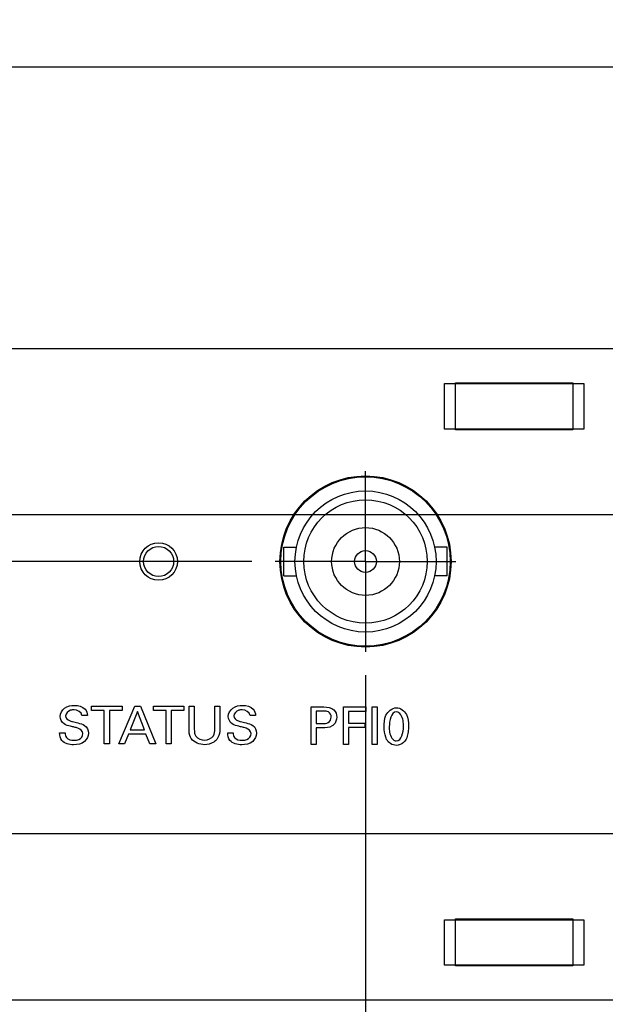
# Model space of a CAD drawing. Header units: inches. Extents: x 0 to 34, y 0 to 22.
# Tile 8 of 54: x 4.5 to 6.1, y 5.9 to 8.5. Entities that reach past the tile are written whole.
import ezdxf

# ---------------------------------------------------------------- set-up
doc = ezdxf.new("R2010")
doc.units = ezdxf.units.IN
doc.header["$LTSCALE"] = 1.87
doc.header["$MEASUREMENT"] = 0
doc.linetypes.add('CENTER', pattern=[0.6, 0.375, -0.075, 0.075, -0.075])
doc.layers.get('0').update_dxf_attribs({"linetype": 'CONTINUOUS'})
for name, color, linetype in [('02___PRT_ALL_AXES', 7, 'CONTINUOUS'), ('DEFAULT_1', 7, 'CENTER'), ('DIMENSIONS', 7, 'CONTINUOUS')]:
    doc.layers.add(name, color=color, linetype=linetype)
doc.styles.get("Standard").update_dxf_attribs({"font": 'txt', "width": 0.8})
doc.dimstyles.new('DIMSTYLE_1', dxfattribs={"dimtxt": 0.125, "dimasz": 0.18, "dimexe": 0.125, "dimexo": 0.0625, "dimgap": 0.0625, "dimtad": 0, "dimtih": 1, "dimtoh": 1, "dimdec": 3, "dimzin": 4, "dimdsep": 46, "dimtxsty": 'STANDARD', "dimblk": '_FILLED', "dimblk1": '_FILLED', "dimblk2": '_FILLED', "dimcen": 0.09, "dimadec": 0, "dimazin": 0, "dimtp": 0.001, "dimtm": 0.001, "dimtfac": 1, "dimtdec": 3, "dimtofl": 0, "dimtmove": 0, "dimatfit": 3, "dimldrblk": '_FILLED', "dimfxl": 1, "dimtolj": 1, "dimtzin": 4, "dimarcsym": 0})
doc.dimstyles.new('DIMSTYLE_2', dxfattribs={"dimtxt": 0.125, "dimasz": 0.18, "dimexe": 0.125, "dimexo": 0.0625, "dimgap": 0.03125, "dimtad": 0, "dimtih": 1, "dimtoh": 1, "dimdec": 3, "dimzin": 4, "dimdsep": 46, "dimtxsty": 'STANDARD', "dimblk": '_FILLED', "dimblk1": '_FILLED', "dimblk2": '_FILLED', "dimcen": 0.09, "dimadec": 0, "dimazin": 0, "dimtp": 0.001, "dimtm": 0.001, "dimtfac": 1, "dimtdec": 3, "dimtofl": 0, "dimtmove": 0, "dimatfit": 3, "dimldrblk": '_FILLED', "dimfxl": 1, "dimtolj": 1, "dimtzin": 4, "dimarcsym": 0})

# ---------------------------------------------------------------- blocks, each defined once
blk = doc.blocks.new('*D7')
at = {"layer": 'DIMENSIONS', "color": 2, "linetype": 'CONTINUOUS'}
for p, q in [((2.7271, 7.0401), (2.6941, 6.9937)), ((5.1219, 7.0401), (2.7271, 7.0401)), ((2.6941, 6.9937), (2.3965, 6.9937))]:
    blk.add_line(p, q, dxfattribs=at)
at = {"layer": 'DIMENSIONS', "color": 2, "linetype": 'CONTINUOUS', "insert": (2.334, 7.0562), "char_height": 0.125, "width": 1.325, "attachment_point": 3, "line_spacing_factor": 0.9}
blk.add_mtext('1.165{\\Ftxt.shx;\\W1.000000;\\H0.125000; }[29.59]', dxfattribs=at)
blk = doc.blocks.new('_FILLED')
at = {"color": 0, "linetype": 'BYBLOCK'}
blk.add_solid([(0, 0), (-1, 0.174), (-1, -0.174)], dxfattribs=at)
blk = doc.blocks.new('*D9')
at = {"layer": 'DIMENSIONS', "color": 2, "linetype": 'CONTINUOUS'}
blk.add_line((6.1547, 7.1639), (2.3869, 7.1639), dxfattribs=at)
at = {"layer": 'DIMENSIONS', "color": 2, "linetype": 'CONTINUOUS', "insert": (2.3244, 7.2264), "char_height": 0.125, "width": 1.725, "attachment_point": 3, "line_spacing_factor": 0.9}
blk.add_mtext('16X 1.289{\\Ftxt.shx;\\W1.000000;\\H0.125000; }[32.74]', dxfattribs=at)
blk = doc.blocks.new('*D10')
at = {"layer": 'DIMENSIONS', "color": 2, "linetype": 'CONTINUOUS'}
blk.add_line((6.1547, 6.3164), (2.3869, 6.3164), dxfattribs=at)
at = {"layer": 'DIMENSIONS', "color": 2, "linetype": 'CONTINUOUS', "insert": (2.3244, 6.3789), "char_height": 0.125, "width": 1.625, "attachment_point": 3, "line_spacing_factor": 0.9}
blk.add_mtext('16X .441{\\Ftxt.shx;\\W1.000000;\\H0.125000; }[11.21]', dxfattribs=at)
blk = doc.blocks.new('*D11')
at = {"layer": 'DIMENSIONS', "color": 2, "linetype": 'CONTINUOUS'}
for p, q in [((3.0744, 6.8026), (3.0744, 8.4801)), ((22.0744, 6.8026), (22.0744, 8.4801)), ((3.0744, 8.3551), (11.6994, 8.3551)), ((22.0744, 8.3551), (13.4494, 8.3551))]:
    blk.add_line(p, q, dxfattribs=at)
at = {"layer": 'DIMENSIONS', "color": 2, "linetype": 'CONTINUOUS', "xscale": 0.18, "yscale": 0.18, "zscale": 0.18, "rotation": 180}
blk.add_blockref('_FILLED', (3.0744, 8.3551), dxfattribs=at)
at = {"layer": 'DIMENSIONS', "color": 2, "linetype": 'CONTINUOUS', "xscale": 0.18, "yscale": 0.18, "zscale": 0.18}
blk.add_blockref('_FILLED', (22.0744, 8.3551), dxfattribs=at)
at = {"layer": 'DIMENSIONS', "color": 2, "linetype": 'CONTINUOUS', "insert": (12.5744, 8.4176), "char_height": 0.125, "width": 1.625, "attachment_point": 2, "line_spacing_factor": 0.9}
blk.add_mtext('(19.000{\\Ftxt.shx;\\W1.000000;\\H0.125000; }[482.6])', dxfattribs=at)
blk = doc.blocks.new('*D16')
at = {"layer": 'DIMENSIONS', "color": 2, "linetype": 'CONTINUOUS'}
blk.add_line((5.4244, 6.7376), (5.4244, 5.1876), dxfattribs=at)
at = {"layer": 'DIMENSIONS', "color": 2, "linetype": 'CONTINUOUS', "insert": (5.3619, 5.1251), "char_height": 0.125, "width": 1.325, "attachment_point": 3, "rotation": 90, "line_spacing_factor": 0.9}
blk.add_mtext('2.350{\\Ftxt.shx;\\W1.000000;\\H0.125000; }[59.69]', dxfattribs=at)
blk = doc.blocks.new('*D17')
at = {"layer": 'DIMENSIONS', "color": 2, "linetype": 'CONTINUOUS'}
blk.add_line((6.4534, 6.9676), (6.4534, 5.1876), dxfattribs=at)
at = {"layer": 'DIMENSIONS', "color": 2, "linetype": 'CONTINUOUS', "insert": (6.3909, 5.1251), "char_height": 0.125, "width": 1.625, "attachment_point": 3, "rotation": 90, "line_spacing_factor": 0.9}
blk.add_mtext('2X 3.379{\\Ftxt.shx;\\W1.000000;\\H0.125000; }[85.83]', dxfattribs=at)
blk = doc.blocks.new('*D18')
at = {"layer": 'DIMENSIONS', "color": 2, "linetype": 'CONTINUOUS'}
blk.add_line((7.2734, 6.9676), (7.2734, 5.1876), dxfattribs=at)
at = {"layer": 'DIMENSIONS', "color": 2, "linetype": 'CONTINUOUS', "insert": (7.2109, 5.1251), "char_height": 0.125, "width": 1.725, "attachment_point": 3, "rotation": 90, "line_spacing_factor": 0.9}
blk.add_mtext('2X 4.199{\\Ftxt.shx;\\W1.000000;\\H0.125000; }[106.65]', dxfattribs=at)
blk = doc.blocks.new('*D19')
at = {"layer": 'DIMENSIONS', "color": 2, "linetype": 'CONTINUOUS'}
blk.add_line((8.0934, 6.9676), (8.0934, 5.1876), dxfattribs=at)
at = {"layer": 'DIMENSIONS', "color": 2, "linetype": 'CONTINUOUS', "insert": (8.0309, 5.1251), "char_height": 0.125, "width": 1.725, "attachment_point": 3, "rotation": 90, "line_spacing_factor": 0.9}
blk.add_mtext('2X 5.019{\\Ftxt.shx;\\W1.000000;\\H0.125000; }[127.48]', dxfattribs=at)
blk = doc.blocks.new('*D20')
at = {"layer": 'DIMENSIONS', "color": 2, "linetype": 'CONTINUOUS'}
blk.add_line((8.9134, 6.9676), (8.9134, 5.1876), dxfattribs=at)
at = {"layer": 'DIMENSIONS', "color": 2, "linetype": 'CONTINUOUS', "insert": (8.8509, 5.1251), "char_height": 0.125, "width": 1.725, "attachment_point": 3, "rotation": 90, "line_spacing_factor": 0.9}
blk.add_mtext('2X 5.839{\\Ftxt.shx;\\W1.000000;\\H0.125000; }[148.31]', dxfattribs=at)
blk = doc.blocks.new('*D21')
at = {"layer": 'DIMENSIONS', "color": 2, "linetype": 'CONTINUOUS'}
blk.add_line((9.7334, 6.9676), (9.7334, 5.1876), dxfattribs=at)
at = {"layer": 'DIMENSIONS', "color": 2, "linetype": 'CONTINUOUS', "insert": (9.6709, 5.1251), "char_height": 0.125, "width": 1.725, "attachment_point": 3, "rotation": 90, "line_spacing_factor": 0.9}
blk.add_mtext('2X 6.659{\\Ftxt.shx;\\W1.000000;\\H0.125000; }[169.14]', dxfattribs=at)
blk = doc.blocks.new('*D22')
at = {"layer": 'DIMENSIONS', "color": 2, "linetype": 'CONTINUOUS'}
blk.add_line((10.5534, 6.9676), (10.5534, 5.1876), dxfattribs=at)
at = {"layer": 'DIMENSIONS', "color": 2, "linetype": 'CONTINUOUS', "insert": (10.4909, 5.1251), "char_height": 0.125, "width": 1.725, "attachment_point": 3, "rotation": 90, "line_spacing_factor": 0.9}
blk.add_mtext('2X 7.479{\\Ftxt.shx;\\W1.000000;\\H0.125000; }[189.97]', dxfattribs=at)
blk = doc.blocks.new('*D23')
at = {"layer": 'DIMENSIONS', "color": 2, "linetype": 'CONTINUOUS'}
blk.add_line((11.3734, 6.9676), (11.3734, 5.1876), dxfattribs=at)
at = {"layer": 'DIMENSIONS', "color": 2, "linetype": 'CONTINUOUS', "insert": (11.3109, 5.1251), "char_height": 0.125, "width": 1.725, "attachment_point": 3, "rotation": 90, "line_spacing_factor": 0.9}
blk.add_mtext('2X 8.299{\\Ftxt.shx;\\W1.000000;\\H0.125000; }[210.79]', dxfattribs=at)
blk = doc.blocks.new('*D24')
at = {"layer": 'DIMENSIONS', "color": 2, "linetype": 'CONTINUOUS'}
blk.add_line((12.1934, 6.9676), (12.1934, 5.1876), dxfattribs=at)
at = {"layer": 'DIMENSIONS', "color": 2, "linetype": 'CONTINUOUS', "insert": (12.1309, 5.1251), "char_height": 0.125, "width": 1.725, "attachment_point": 3, "rotation": 90, "line_spacing_factor": 0.9}
blk.add_mtext('2X 9.119{\\Ftxt.shx;\\W1.000000;\\H0.125000; }[231.62]', dxfattribs=at)
blk = doc.blocks.new('*D25')
at = {"layer": 'DIMENSIONS', "color": 2, "linetype": 'CONTINUOUS'}
blk.add_line((13.4634, 6.9676), (13.4634, 5.1876), dxfattribs=at)
at = {"layer": 'DIMENSIONS', "color": 2, "linetype": 'CONTINUOUS', "insert": (13.4009, 5.1251), "char_height": 0.125, "width": 1.825, "attachment_point": 3, "rotation": 90, "line_spacing_factor": 0.9}
blk.add_mtext('2X 10.389{\\Ftxt.shx;\\W1.000000;\\H0.125000; }[263.88]', dxfattribs=at)
blk = doc.blocks.new('*D26')
at = {"layer": 'DIMENSIONS', "color": 2, "linetype": 'CONTINUOUS'}
blk.add_line((14.2834, 6.9676), (14.2834, 5.1876), dxfattribs=at)
at = {"layer": 'DIMENSIONS', "color": 2, "linetype": 'CONTINUOUS', "insert": (14.2209, 5.1251), "char_height": 0.125, "width": 1.825, "attachment_point": 3, "rotation": 90, "line_spacing_factor": 0.9}
blk.add_mtext('2X 11.209{\\Ftxt.shx;\\W1.000000;\\H0.125000; }[284.71]', dxfattribs=at)
blk = doc.blocks.new('*D27')
at = {"layer": 'DIMENSIONS', "color": 2, "linetype": 'CONTINUOUS'}
blk.add_line((15.1034, 6.9676), (15.1034, 5.1876), dxfattribs=at)
at = {"layer": 'DIMENSIONS', "color": 2, "linetype": 'CONTINUOUS', "insert": (15.0409, 5.1251), "char_height": 0.125, "width": 1.825, "attachment_point": 3, "rotation": 90, "line_spacing_factor": 0.9}
blk.add_mtext('2X 12.029{\\Ftxt.shx;\\W1.000000;\\H0.125000; }[305.54]', dxfattribs=at)
blk = doc.blocks.new('*D28')
at = {"layer": 'DIMENSIONS', "color": 2, "linetype": 'CONTINUOUS'}
blk.add_line((15.9234, 6.9676), (15.9234, 5.1876), dxfattribs=at)
at = {"layer": 'DIMENSIONS', "color": 2, "linetype": 'CONTINUOUS', "insert": (15.8609, 5.1251), "char_height": 0.125, "width": 1.825, "attachment_point": 3, "rotation": 90, "line_spacing_factor": 0.9}
blk.add_mtext('2X 12.849{\\Ftxt.shx;\\W1.000000;\\H0.125000; }[326.36]', dxfattribs=at)
blk = doc.blocks.new('*D29')
at = {"layer": 'DIMENSIONS', "color": 2, "linetype": 'CONTINUOUS'}
blk.add_line((16.7434, 6.9676), (16.7434, 5.1876), dxfattribs=at)
at = {"layer": 'DIMENSIONS', "color": 2, "linetype": 'CONTINUOUS', "insert": (16.6809, 5.1251), "char_height": 0.125, "width": 1.825, "attachment_point": 3, "rotation": 90, "line_spacing_factor": 0.9}
blk.add_mtext('2X 13.669{\\Ftxt.shx;\\W1.000000;\\H0.125000; }[347.19]', dxfattribs=at)
blk = doc.blocks.new('*D30')
at = {"layer": 'DIMENSIONS', "color": 2, "linetype": 'CONTINUOUS'}
blk.add_line((17.5634, 6.9676), (17.5634, 5.1876), dxfattribs=at)
at = {"layer": 'DIMENSIONS', "color": 2, "linetype": 'CONTINUOUS', "insert": (17.5009, 5.1251), "char_height": 0.125, "width": 1.825, "attachment_point": 3, "rotation": 90, "line_spacing_factor": 0.9}
blk.add_mtext('2X 14.489{\\Ftxt.shx;\\W1.000000;\\H0.125000; }[368.02]', dxfattribs=at)
blk = doc.blocks.new('*D31')
at = {"layer": 'DIMENSIONS', "color": 2, "linetype": 'CONTINUOUS'}
blk.add_line((18.3854, 6.9676), (18.3854, 5.1876), dxfattribs=at)
at = {"layer": 'DIMENSIONS', "color": 2, "linetype": 'CONTINUOUS', "insert": (18.3229, 5.1251), "char_height": 0.125, "width": 1.725, "attachment_point": 3, "rotation": 90, "line_spacing_factor": 0.9}
blk.add_mtext('2X 15.311{\\Ftxt.shx;\\W1.000000;\\H0.125000; }[388.9]', dxfattribs=at)
blk = doc.blocks.new('*D32')
at = {"layer": 'DIMENSIONS', "color": 2, "linetype": 'CONTINUOUS'}
blk.add_line((19.2054, 6.9676), (19.2054, 5.1876), dxfattribs=at)
at = {"layer": 'DIMENSIONS', "color": 2, "linetype": 'CONTINUOUS', "insert": (19.1429, 5.1251), "char_height": 0.125, "width": 1.825, "attachment_point": 3, "rotation": 90, "line_spacing_factor": 0.9}
blk.add_mtext('2X 16.131{\\Ftxt.shx;\\W1.000000;\\H0.125000; }[409.73]', dxfattribs=at)
blk = doc.blocks.new('*D35')
at = {"layer": 'DIMENSIONS', "color": 2, "linetype": 'CONTINUOUS'}
blk.add_line((22.0744, 6.0001), (22.0744, 5.1876), dxfattribs=at)
at = {"layer": 'DIMENSIONS', "color": 2, "linetype": 'CONTINUOUS', "insert": (22.0119, 5.1251), "char_height": 0.125, "width": 1.425, "attachment_point": 3, "rotation": 90, "line_spacing_factor": 0.9}
blk.add_mtext('19.000{\\Ftxt.shx;\\W1.000000;\\H0.125000; }[482.6]', dxfattribs=at)

msp = doc.modelspace()

# ---------------------------------------------------------------- linework, layer by layer
at = {"color": 7, "linetype": 'CONTINUOUS'}
for p, q in [((21.8869, 7.6051), (3.2619, 7.6051)), ((5.6344, 7.3921), (5.6344, 7.5131)), ((5.6344, 7.5131), (6.0044, 7.5131)), ((5.6634, 7.3901), (5.6634, 7.5151)), ((5.6634, 7.5151), (5.9754, 7.5151)), ((5.9754, 7.5151), (5.9754, 7.3901)), ((6.0044, 7.5131), (6.0044, 7.3921)), ((6.0044, 7.3921), (5.6344, 7.3921)), ((5.9754, 7.3901), (5.6634, 7.3901)), ((5.6914, 7.3901), (5.6914, 7.3921)), ((5.7634, 7.3901), (5.7634, 7.3921)), ((5.8754, 7.3901), (5.8754, 7.3921)), ((5.2074, 7.0016), (5.2074, 7.0786)), ((5.2074, 7.0786), (5.2409, 7.0786)), ((5.6414, 7.0786), (5.6079, 7.0786)), ((5.6414, 7.0016), (5.6414, 7.0786)), ((5.2074, 7.0016), (5.2409, 7.0016)), ((5.6414, 7.0016), (5.6079, 7.0016)), ((5.6344, 5.9671), (5.6344, 6.0881)), ((5.6344, 6.0881), (6.0044, 6.0881)), ((5.6634, 5.9651), (5.6634, 6.0901)), ((5.6634, 6.0901), (5.9754, 6.0901)), ((5.6914, 6.0901), (5.6914, 6.0881)), ((5.7634, 6.0901), (5.7634, 6.0881)), ((5.8754, 6.0901), (5.8754, 6.0881)), ((5.9754, 6.0901), (5.9754, 5.9651)), ((6.0044, 6.0881), (6.0044, 5.9671)), ((6.0044, 5.9671), (5.6344, 5.9671)), ((5.9754, 5.9651), (5.6634, 5.9651)), ((3.2619, 5.8751), (21.8869, 5.8751))]:
    msp.add_line(p, q, dxfattribs=at)
at = {"color": 40, "linetype": 'CONTINUOUS'}
for p, q in [((4.6962, 6.6438), (4.6962, 6.6555)), ((4.6962, 6.6555), (4.7772, 6.6555)), ((4.769, 6.5553), (4.8112, 6.6555)), ((4.7772, 6.6555), (4.7772, 6.6438)), ((4.8112, 6.6555), (4.8261, 6.6555)), ((4.8261, 6.6555), (4.8666, 6.5553)), ((4.8605, 6.6438), (4.8605, 6.6555)), ((4.8605, 6.6555), (4.9415, 6.6555)), ((4.9415, 6.6555), (4.9415, 6.6438)), ((4.9554, 6.5945), (4.9554, 6.6555)), ((4.9554, 6.6555), (4.9693, 6.6555)), ((4.9693, 6.6555), (4.9693, 6.5935)), ((5.0237, 6.5941), (5.0237, 6.6555)), ((5.0237, 6.6555), (5.0372, 6.6555)), ((5.0372, 6.6555), (5.0372, 6.5938)), ((5.2796, 6.5534), (5.2796, 6.6536)), ((5.2796, 6.6536), (5.3132, 6.6536)), ((5.3655, 6.5534), (5.3655, 6.6536)), ((5.3655, 6.6536), (5.4252, 6.6536)), ((5.4252, 6.6536), (5.4252, 6.6418)), ((5.4417, 6.5534), (5.4417, 6.6536)), ((5.4417, 6.6536), (5.4556, 6.6536)), ((5.4556, 6.6536), (5.4556, 6.5534)), ((4.6851, 6.6306), (4.6706, 6.6306)), ((4.7298, 6.6438), (4.6962, 6.6438)), ((4.7298, 6.5553), (4.7298, 6.6438)), ((4.7436, 6.6438), (4.7436, 6.5553)), ((4.7772, 6.6438), (4.7436, 6.6438)), ((4.818, 6.6418), (4.7986, 6.5927)), ((4.8365, 6.5927), (4.818, 6.6418)), ((4.8941, 6.6438), (4.8605, 6.6438)), ((4.8941, 6.5553), (4.8941, 6.6438)), ((4.9079, 6.6438), (4.9079, 6.5553)), ((4.9415, 6.6438), (4.9079, 6.6438)), ((5.1321, 6.6306), (5.1177, 6.6306)), ((5.2935, 6.6424), (5.2935, 6.6096)), ((5.3129, 6.6424), (5.2935, 6.6424)), ((5.3796, 6.6418), (5.3796, 6.6106)), ((5.4252, 6.6418), (5.3796, 6.6418)), ((5.2935, 6.6096), (5.31, 6.6096)), ((5.2935, 6.5979), (5.2935, 6.5534)), ((5.3098, 6.5979), (5.2935, 6.5979)), ((5.3796, 6.6106), (5.4225, 6.6106)), ((5.3796, 6.5989), (5.3796, 6.5534)), ((5.4225, 6.5989), (5.3796, 6.5989)), ((5.4225, 6.6106), (5.4225, 6.5989)), ((4.6112, 6.5846), (4.6257, 6.5846)), ((4.7941, 6.5814), (4.7833, 6.5553)), ((4.8406, 6.5814), (4.7941, 6.5814)), ((4.7986, 6.5927), (4.8365, 6.5927)), ((4.8515, 6.5553), (4.8406, 6.5814)), ((5.0583, 6.5846), (5.0727, 6.5846)), ((4.7436, 6.5553), (4.7298, 6.5553)), ((4.7833, 6.5553), (4.769, 6.5553)), ((4.8666, 6.5553), (4.8515, 6.5553)), ((4.9079, 6.5553), (4.8941, 6.5553)), ((5.2935, 6.5534), (5.2796, 6.5534)), ((5.3796, 6.5534), (5.3655, 6.5534)), ((5.4556, 6.5534), (5.4417, 6.5534))]:
    msp.add_line(p, q, dxfattribs=at)
at = {"color": 7, "linetype": 'CONTINUOUS'}
for radius in [0.225, 0.1875, 0.164, 0.09, 0.029]:
    msp.add_circle((5.4244, 7.0401), radius, dxfattribs=at)
at = {"color": 40, "linetype": 'CONTINUOUS'}
for points, knots in [([(4.6126, 6.6282), (4.6126, 6.6366), (4.623, 6.6546), (4.6418, 6.6575), (4.6508, 6.6575)], [0, 0, 0, 0, 0.483191, 1, 1, 1, 1]), ([(5.0597, 6.6282), (5.0597, 6.6366), (5.0701, 6.6546), (5.0888, 6.6575), (5.0979, 6.6575)], [0, 0, 0, 0, 0.483188, 1, 1, 1, 1]), ([(5.4742, 6.6003), (5.4742, 6.6107), (5.474, 6.6332), (5.495, 6.6514), (5.5064, 6.6514)], [0, 0, 0, 0, 0.477856, 1, 1, 1, 1]), ([(5.5064, 6.6514), (5.5171, 6.6514), (5.5385, 6.6355), (5.5386, 6.6131), (5.5386, 6.6025)], [0, 0, 0, 0, 0.504016, 1, 1, 1, 1]), ([(4.6495, 6.6458), (4.6464, 6.6458), (4.6367, 6.6455), (4.6273, 6.6362), (4.6273, 6.6296)], [0, 0, 0, 0, 0.321247, 1, 1, 1, 1]), ([(4.6273, 6.6296), (4.6273, 6.6242), (4.6349, 6.6168), (4.6427, 6.6154), (4.6454, 6.6147)], [0, 0, 0, 0, 0.659759, 1, 1, 1, 1]), ([(5.0966, 6.6458), (5.0935, 6.6458), (5.0838, 6.6455), (5.0744, 6.6362), (5.0744, 6.6296)], [0, 0, 0, 0, 0.321247, 1, 1, 1, 1]), ([(5.0744, 6.6296), (5.0744, 6.6242), (5.0819, 6.6168), (5.0898, 6.6154), (5.0924, 6.6147)], [0, 0, 0, 0, 0.659759, 1, 1, 1, 1]), ([(5.31, 6.6096), (5.3151, 6.6096), (5.3269, 6.6092), (5.3332, 6.6211), (5.3332, 6.6267)], [0, 0, 0, 0, 0.47541, 1, 1, 1, 1]), ([(5.3332, 6.6267), (5.3332, 6.6319), (5.3278, 6.6428), (5.3173, 6.6424), (5.3129, 6.6424)], [0, 0, 0, 0, 0.5458, 1, 1, 1, 1]), ([(5.5252, 6.6013), (5.5252, 6.6066), (5.5257, 6.6205), (5.5163, 6.6403), (5.5066, 6.6403)], [0, 0, 0, 0, 0.351683, 1, 1, 1, 1]), ([(4.6502, 6.5996), (4.6469, 6.6004), (4.6377, 6.6027), (4.6281, 6.6051), (4.623, 6.6085)], [0, 0, 0, 0, 0.358472, 1, 1, 1, 1]), ([(4.6454, 6.6147), (4.6501, 6.6135), (4.6611, 6.6107), (4.6724, 6.6078), (4.6777, 6.6042)], [0, 0, 0, 0, 0.433582, 1, 1, 1, 1]), ([(4.6733, 6.5827), (4.6733, 6.5893), (4.6627, 6.5973), (4.6534, 6.5988), (4.6502, 6.5996)], [0, 0, 0, 0, 0.667447, 1, 1, 1, 1]), ([(5.0973, 6.5996), (5.094, 6.6004), (5.0848, 6.6027), (5.0752, 6.6051), (5.0701, 6.6085)], [0, 0, 0, 0, 0.358466, 1, 1, 1, 1]), ([(5.0924, 6.6147), (5.0972, 6.6135), (5.1081, 6.6107), (5.1194, 6.6078), (5.1248, 6.6042)], [0, 0, 0, 0, 0.433603, 1, 1, 1, 1]), ([(5.1203, 6.5827), (5.1203, 6.5893), (5.1098, 6.5973), (5.1005, 6.5988), (5.0973, 6.5996)], [0, 0, 0, 0, 0.66743, 1, 1, 1, 1]), ([(5.34, 6.6065), (5.3387, 6.6052), (5.3303, 6.5983), (5.3185, 6.5979), (5.3098, 6.5979)], [0, 0, 0, 0, 0.17743, 1, 1, 1, 1]), ([(5.4805, 6.5674), (5.4796, 6.5692), (5.4752, 6.5795), (5.4742, 6.591), (5.4742, 6.6003)], [0, 0, 0, 0, 0.175099, 1, 1, 1, 1]), ([(5.4875, 6.601), (5.4875, 6.596), (5.4872, 6.5823), (5.4966, 6.563), (5.5063, 6.563)], [0, 0, 0, 0, 0.33932, 1, 1, 1, 1]), ([(5.5386, 6.6025), (5.5386, 6.5974), (5.5381, 6.5822), (5.5329, 6.5659), (5.5253, 6.5588)], [0, 0, 0, 0, 0.330174, 1, 1, 1, 1]), ([(4.6257, 6.5846), (4.6258, 6.5803), (4.6281, 6.5674), (4.6425, 6.5648), (4.6498, 6.5648)], [0, 0, 0, 0, 0.372955, 1, 1, 1, 1]), ([(4.6877, 6.5842), (4.6877, 6.576), (4.6788, 6.5566), (4.6584, 6.553), (4.6481, 6.553)], [0, 0, 0, 0, 0.443292, 1, 1, 1, 1]), ([(4.6498, 6.5648), (4.654, 6.5648), (4.6649, 6.5654), (4.6733, 6.5762), (4.6733, 6.5827)], [0, 0, 0, 0, 0.395851, 1, 1, 1, 1]), ([(4.9612, 6.5692), (4.9604, 6.5704), (4.9559, 6.5779), (4.9554, 6.5872), (4.9554, 6.5945)], [0, 0, 0, 0, 0.165105, 1, 1, 1, 1]), ([(4.9693, 6.5935), (4.9693, 6.5912), (4.9695, 6.585), (4.9714, 6.5787), (4.9737, 6.5755)], [0, 0, 0, 0, 0.369352, 1, 1, 1, 1]), ([(4.9966, 6.5656), (5.0054, 6.5656), (5.0226, 6.5724), (5.0237, 6.5883), (5.0237, 6.5941)], [0, 0, 0, 0, 0.60395, 1, 1, 1, 1]), ([(5.0372, 6.5938), (5.0372, 6.5921), (5.037, 6.5828), (5.0338, 6.5731), (5.029, 6.5671)], [0, 0, 0, 0, 0.179469, 1, 1, 1, 1]), ([(5.0727, 6.5846), (5.0729, 6.5803), (5.0751, 6.5674), (5.0896, 6.5648), (5.0969, 6.5648)], [0, 0, 0, 0, 0.372955, 1, 1, 1, 1]), ([(5.1348, 6.5842), (5.1348, 6.576), (5.1259, 6.5566), (5.1055, 6.553), (5.0952, 6.553)], [0, 0, 0, 0, 0.443289, 1, 1, 1, 1]), ([(5.0969, 6.5648), (5.1011, 6.5648), (5.112, 6.5654), (5.1203, 6.5762), (5.1203, 6.5827)], [0, 0, 0, 0, 0.395855, 1, 1, 1, 1]), ([(5.029, 6.5671), (5.0267, 6.5643), (5.0176, 6.5561), (5.0049, 6.5532), (4.9966, 6.5532)], [0, 0, 0, 0, 0.306074, 1, 1, 1, 1])]:
    msp.add_open_spline(points, degree=3, knots=knots, dxfattribs=at)
for points in [[(4.6508, 6.6575), (4.6607, 6.6575), (4.6722, 6.655), (4.679, 6.6476)], [(4.679, 6.6476), (4.683, 6.6432), (4.6847, 6.6366), (4.6851, 6.6306)], [(5.0979, 6.6575), (5.1078, 6.6575), (5.1193, 6.655), (5.126, 6.6476)], [(5.126, 6.6476), (5.1301, 6.6432), (5.1317, 6.6366), (5.1321, 6.6306)], [(5.3132, 6.6536), (5.3227, 6.6536), (5.3341, 6.6525), (5.3406, 6.6455)], [(4.623, 6.6085), (4.6169, 6.6127), (4.6126, 6.6208), (4.6126, 6.6282)], [(4.6706, 6.6306), (4.6701, 6.6392), (4.6582, 6.6458), (4.6495, 6.6458)], [(5.0701, 6.6085), (5.0639, 6.6127), (5.0597, 6.6208), (5.0597, 6.6282)], [(5.1177, 6.6306), (5.1172, 6.6392), (5.1053, 6.6458), (5.0966, 6.6458)], [(5.3479, 6.6261), (5.3479, 6.6191), (5.345, 6.6115), (5.34, 6.6065)], [(5.3406, 6.6455), (5.3454, 6.6406), (5.3479, 6.633), (5.3479, 6.6261)], [(5.5066, 6.6403), (5.492, 6.6403), (5.4875, 6.6155), (5.4875, 6.601)], [(4.6777, 6.6042), (4.6839, 6.6001), (4.6877, 6.5917), (4.6877, 6.5842)], [(5.1248, 6.6042), (5.131, 6.6001), (5.1348, 6.5917), (5.1348, 6.5842)], [(5.5063, 6.563), (5.5205, 6.563), (5.5252, 6.587), (5.5252, 6.6013)], [(4.6171, 6.5643), (4.6128, 6.5699), (4.6112, 6.5776), (4.6112, 6.5846)], [(4.9966, 6.5532), (4.9837, 6.5532), (4.9686, 6.5586), (4.9612, 6.5692)], [(4.9737, 6.5755), (4.9787, 6.5688), (4.9883, 6.5656), (4.9966, 6.5656)], [(5.0641, 6.5643), (5.0598, 6.5699), (5.0583, 6.5776), (5.0583, 6.5846)], [(4.6481, 6.553), (4.6371, 6.553), (4.6238, 6.5556), (4.6171, 6.5643)], [(5.0952, 6.553), (5.0842, 6.553), (5.0709, 6.5556), (5.0641, 6.5643)], [(5.5061, 6.5514), (5.4961, 6.5514), (5.4849, 6.5584), (5.4805, 6.5674)], [(5.5253, 6.5588), (5.5203, 6.5541), (5.513, 6.5514), (5.5061, 6.5514)]]:
    msp.add_open_spline(points, degree=3, dxfattribs=at)
at = {"layer": '02___PRT_ALL_AXES', "color": 7, "linetype": 'CONTINUOUS'}
for centre, radius in [((5.4244, 7.0401), 0.2275), ((4.8744, 7.0401), 0.05), ((4.8744, 7.0401), 0.04)]:
    msp.add_circle(centre, radius, dxfattribs=at)
at = {"layer": 'DEFAULT_1', "color": 7, "linetype": 'CENTER'}
for q in [(5.4244, 7.2801), (5.1844, 7.0401), (5.4244, 6.8001), (5.6644, 7.0401)]:
    msp.add_line((5.4244, 7.0401), q, dxfattribs=at)

# ---------------------------------------------------------------- dimensions: what is measured, and where the dimension line sits
at = {"layer": 'DIMENSIONS', "color": 2, "linetype": 'CONTINUOUS'}
dim = msp.add_linear_dim(base=(22.0744, 8.3551), p1=(3.0744, 6.7401), p2=(22.0744, 6.7401), text='(<>)', dimstyle='DIMSTYLE_1', dxfattribs=at)
dim.commit()
dim.dimension.update_dxf_attribs({"geometry": '*D11', "text_midpoint": (12.5744, 8.3551), "dimtype": 160})
for feature_location, offset, dtype, origin, text, picture, middle in [((6.1547, 7.1639), (-3.7678, 0), 0, (6.2172, 5.8751), '16X <>', '*D9', (1.4619, 7.1639)), ((6.4534, 6.9676), (0, -1.7799), 1, (3.0744, 7.0301), '2X <>', '*D17', (6.4534, 4.3126)), ((7.2734, 6.9676), (0, -1.7799), 1, (3.0744, 7.0301), '2X <>', '*D18', (7.2734, 4.2626)), ((8.0934, 6.9676), (0, -1.7799), 1, (3.0744, 7.0301), '2X <>', '*D19', (8.0934, 4.2626)), ((8.9134, 6.9676), (0, -1.7799), 1, (3.0744, 7.0301), '2X <>', '*D20', (8.9134, 4.2626)), ((9.7334, 6.9676), (0, -1.7799), 1, (3.0744, 7.0301), '2X <>', '*D21', (9.7334, 4.2626)), ((10.5534, 6.9676), (0, -1.7799), 1, (3.0744, 7.0301), '2X <>', '*D22', (10.5534, 4.2626)), ((11.3734, 6.9676), (0, -1.7799), 1, (3.0744, 7.0301), '2X <>', '*D23', (11.3734, 4.2626)), ((12.1934, 6.9676), (0, -1.7799), 1, (3.0744, 7.0301), '2X <>', '*D24', (12.1934, 4.2626)), ((13.4634, 6.9676), (0, -1.7799), 1, (3.0744, 7.0301), '2X <>', '*D25', (13.4634, 4.2126)), ((14.2834, 6.9676), (0, -1.7799), 1, (3.0744, 7.0301), '2X <>', '*D26', (14.2834, 4.2126)), ((15.1034, 6.9676), (0, -1.7799), 1, (3.0744, 7.0301), '2X <>', '*D27', (15.1034, 4.2126)), ((15.9234, 6.9676), (0, -1.7799), 1, (3.0744, 7.0301), '2X <>', '*D28', (15.9234, 4.2126)), ((16.7434, 6.9676), (0, -1.7799), 1, (3.0744, 7.0301), '2X <>', '*D29', (16.7434, 4.2126)), ((17.5634, 6.9676), (0, -1.7799), 1, (3.0744, 7.0301), '2X <>', '*D30', (17.5634, 4.2126)), ((18.3854, 6.9676), (0, -1.7799), 1, (3.0744, 7.0301), '2X <>', '*D31', (18.3854, 4.2626)), ((19.2054, 6.9676), (0, -1.7799), 1, (3.0744, 7.0301), '2X <>', '*D32', (19.2054, 4.2126)), ((6.1547, 6.3164), (-3.7678, 0), 0, (6.2172, 5.8751), '16X <>', '*D10', (1.5119, 6.3164))]:
    dim = msp.add_ordinate_dim(feature_location=feature_location, offset=offset, dtype=dtype, origin=origin, text=text, dimstyle='DIMSTYLE_2', dxfattribs=at)
    dim.commit()
    dim.dimension.update_dxf_attribs({"geometry": picture, "text_midpoint": middle})
for feature_location, offset, dtype, origin, picture, middle in [((5.1219, 7.0401), (-2.7254, -0.0465), 0, (5.1844, 5.8751), '*D7', (1.6715, 6.9937)), ((5.4244, 6.7376), (0, -1.55), 1, (3.0744, 6.8001), '*D16', (5.4244, 4.4626)), ((22.0744, 6.0001), (0, -0.8125), 1, (3.0744, 6.0626), '*D35', (22.0744, 4.4126))]:
    dim = msp.add_ordinate_dim(feature_location=feature_location, offset=offset, dtype=dtype, origin=origin, dimstyle='DIMSTYLE_2', dxfattribs=at)
    dim.commit()
    dim.dimension.update_dxf_attribs({"geometry": picture, "text_midpoint": middle})

doc.saveas('drawing.dxf')
